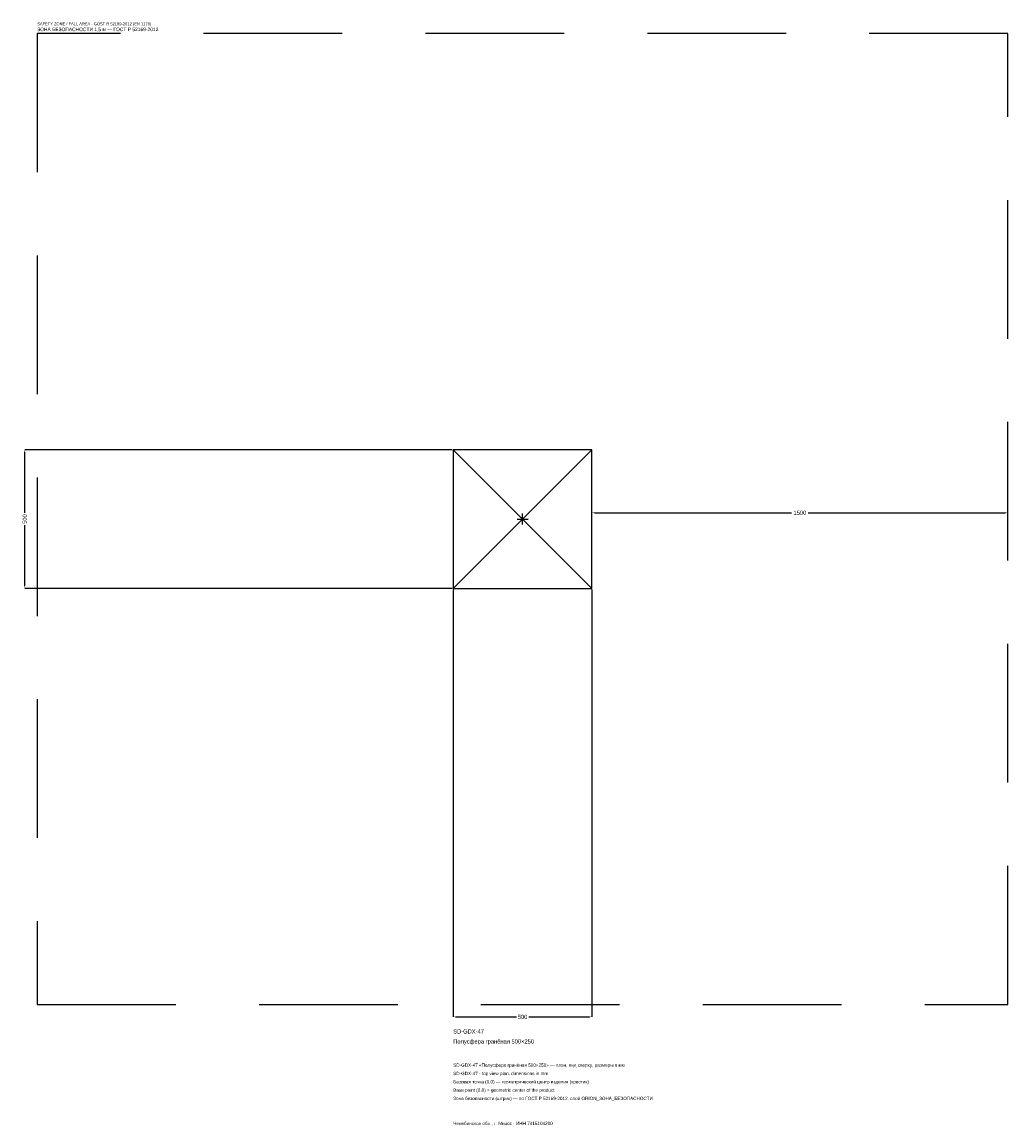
# Model space of a CAD drawing. Header units: metres. Extents: x -1805 to 1750, y -2188 to 1792.
import ezdxf

# ---------------------------------------------------------------- set-up
doc = ezdxf.new("R2010")
doc.units = ezdxf.units.M
doc.linetypes.add('DASHED', pattern=[800, 500, -300])
for name, color, linetype in [('ЗСК_ДАННЫЕ', 3, 'Continuous'), ('ЗСК_ЗОНА_БЕЗОПАСНОСТИ', 1, 'Continuous'), ('ЗСК_КОНТУР', 7, 'Continuous'), ('ЗСК_РАЗМЕРЫ', 8, 'Continuous')]:
    doc.layers.add(name, color=color, linetype=linetype)
doc.dimstyles.new('ORION', dxfattribs={"dimtxt": 15, "dimasz": 9, "dimexe": 1.25, "dimexo": 4.5, "dimtad": 1, "dimdec": 0, "dimcen": 2.5, "dimazin": 3, "dimtfac": 1, "dimtmove": 0, "dimatfit": 3})

# ---------------------------------------------------------------- blocks, each defined once
blk = doc.blocks.new('_CLOSEDFILLED')
at = {"color": 0, "linetype": 'BYBLOCK'}
blk.add_solid([(-1, 0.16), (0, 0), (-1, -0.16)], dxfattribs=at)
blk = doc.blocks.new('*D1')
for p, q in [((-250, -254.5), (-250, -1795)), ((250, -254.5), (250, -1795)), ((-241, -1795), (-22.5, -1795)), ((22.5, -1795), (241, -1795))]:
    blk.add_line(p, q)
at = {"layer": 'Defpoints'}
for p in [(-250, -250), (250, -250), (-250, -1795)]:
    blk.add_point(p, dxfattribs=at)
at = {"layer": 'ЗСК_РАЗМЕРЫ', "xscale": 9, "yscale": 9, "rotation": 180}
blk.add_blockref('_CLOSEDFILLED', (-250, -1795), dxfattribs=at)
at = {"layer": 'ЗСК_РАЗМЕРЫ', "xscale": 9, "yscale": 9}
blk.add_blockref('_CLOSEDFILLED', (250, -1795), dxfattribs=at)
at = {"layer": 'ЗСК_РАЗМЕРЫ', "insert": (0, -1795), "char_height": 15, "attachment_point": 5}
blk.add_mtext('500', dxfattribs=at)
blk = doc.blocks.new('*D2')
for p, q in [((-254.5, 250), (-1795, 250)), ((-1795, 22.5), (-1795, 241)), ((-1795, -241), (-1795, -22.5)), ((-254.5, -250), (-1795, -250))]:
    blk.add_line(p, q)
at = {"layer": 'Defpoints'}
for p in [(-250, 250), (-1795, -250), (-250, -250)]:
    blk.add_point(p, dxfattribs=at)
at = {"layer": 'ЗСК_РАЗМЕРЫ', "xscale": 9, "yscale": 9}
for p, rotation in [((-1795, 250), 90), ((-1795, -250), 270)]:
    blk.add_blockref('_CLOSEDFILLED', p, dxfattribs=dict(at, rotation=rotation))
at = {"layer": 'ЗСК_РАЗМЕРЫ', "insert": (-1795, 0), "char_height": 15, "attachment_point": 5, "rotation": 90}
blk.add_mtext('500', dxfattribs=at)
blk = doc.blocks.new('*D3')
for p, q in [((250, 4.5), (250, 22.5)), ((259, 22.5), (970, 22.5)), ((1030, 22.5), (1741, 22.5)), ((1750, 4.5), (1750, 22.5))]:
    blk.add_line(p, q)
at = {"layer": 'Defpoints'}
for p in [(250, 22.5), (250, 0), (1750, 0)]:
    blk.add_point(p, dxfattribs=at)
at = {"layer": 'ЗСК_РАЗМЕРЫ', "xscale": 9, "yscale": 9, "rotation": 180}
blk.add_blockref('_CLOSEDFILLED', (250, 22.5), dxfattribs=at)
at = {"layer": 'ЗСК_РАЗМЕРЫ', "xscale": 9, "yscale": 9}
blk.add_blockref('_CLOSEDFILLED', (1750, 22.5), dxfattribs=at)
at = {"layer": 'ЗСК_РАЗМЕРЫ', "insert": (1000, 22.5), "char_height": 15, "attachment_point": 5}
blk.add_mtext('1500', dxfattribs=at)
blk = doc.blocks.new('ОРИОН SD-GDX-47 Полусфера гранёная 500×250')
at = {"layer": 'ЗСК_ЗОНА_БЕЗОПАСНОСТИ', "linetype": 'DASHED'}
blk.add_lwpolyline([(-1750, -1750), (1750, -1750), (1750, 1750), (-1750, 1750)], close=True, dxfattribs=at)
at = {"layer": 'ЗСК_КОНТУР'}
for p, q in [((-250, -250), (250, 250)), ((-250, 250), (250, -250))]:
    blk.add_line(p, q, dxfattribs=at)
blk.add_lwpolyline([(-250, -250), (250, -250), (250, 250), (-250, 250)], close=True, dxfattribs=at)
at = {"layer": 'ЗСК_РАЗМЕРЫ'}
for p, q in [((-20, 0), (20, 0)), ((0, -20), (0, 20))]:
    blk.add_line(p, q, dxfattribs=at)
at = {"layer": 'ЗСК_ДАННЫЕ'}
for tag, p in [('АРТИКУЛ', (-250, -1855)), ('НАИМЕНОВАНИЕ', (-250, -1891))]:
    blk.add_attdef(tag, p, '', height=15, dxfattribs=at)
at = {"layer": 'ЗСК_ДАННЫЕ', "flags": 1}
for tag, p in [('ТЕЛЕФОН', (-250, -1963)), ('ПРОИЗВОДИТЕЛЬ', (-250, -1927)), ('САЙТ', (-250, -2035)), ('АДРЕС', (-250, -2071)), ('РЕКВИЗИТЫ', (-250, -2107)), ('ГАБАРИТЫ', (-250, -2143)), ('ЗОНА_БЕЗОПАСНОСТИ', (-250, -2179))]:
    blk.add_attdef(tag, p, '', height=15, dxfattribs=at)
at = {"layer": 'ЗСК_ЗОНА_БЕЗОПАСНОСТИ', "color": 1}
for s, height, p in [('SAFETY ZONE / FALL AREA - GOST R 52169-2012 (EN 1176)', 10.5, (-1750, 1780)), ('ЗОНА БЕЗОПАСНОСТИ 1,5 м — ГОСТ Р 52169-2012', 12.75, (-1750, 1759))]:
    blk.add_text(s, height=height, dxfattribs=at).set_placement(p)
at = {"layer": 'ЗСК_РАЗМЕРЫ'}
dim = blk.add_linear_dim(base=(-1795, -250), p1=(-250, -250), p2=(-250, 250), angle=90, dimstyle='ORION', dxfattribs=at)
dim.commit()
dim.dimension.update_dxf_attribs({"geometry": '*D2', "text_midpoint": (-1795, 0)})
for base, p1, p2, picture, middle in [((250, 22.5), (250, 0), (1750, 0), '*D3', (1000, 22.5)), ((-250, -1795), (-250, -250), (250, -250), '*D1', (0, -1795))]:
    dim = blk.add_linear_dim(base=base, p1=p1, p2=p2, dimstyle='ORION', dxfattribs=at)
    dim.commit()
    dim.dimension.update_dxf_attribs({"geometry": picture, "text_midpoint": middle})

msp = doc.modelspace()

# ---------------------------------------------------------------- block references
msp.add_blockref('ОРИОН SD-GDX-47 Полусфера гранёная 500×250', (0, 0)).add_auto_attribs({'АРТИКУЛ': 'SD-GDX-47', 'НАИМЕНОВАНИЕ': 'Полусфера гранёная 500×250'})

# ---------------------------------------------------------------- texts
at = {"layer": 'ЗСК_ДАННЫЕ', "color": 3}
for s, p in [('SD-GDX-47 «Полусфера гранёная 500×250» — план, вид сверху, размеры в мм', (-250, -1975)), ('SD-GDX-47 - top view plan, dimensions in mm', (-250, -2005)), ('Челябинская обл., г. Миасс · ИНН 7415104200', (-250, -2185))]:
    msp.add_text(s, height=12, dxfattribs=at).set_placement(p)
at = {"layer": 'ЗСК_ДАННЫЕ', "color": 7}
for s, p in [('Базовая точка (0,0) — геометрический центр изделия (крестик)', (-250, -2035)), ('Base point (0,0) = geometric center of the product', (-250, -2065))]:
    msp.add_text(s, height=12, dxfattribs=at).set_placement(p)
at = {"layer": 'ЗСК_ДАННЫЕ', "color": 1}
msp.add_text('Зона безопасности (штрих) — по ГОСТ Р 52169-2012, слой ORION_ЗОНА_БЕЗОПАСНОСТИ', height=12, dxfattribs=at).set_placement((-250, -2095))

doc.saveas('drawing.dxf')
